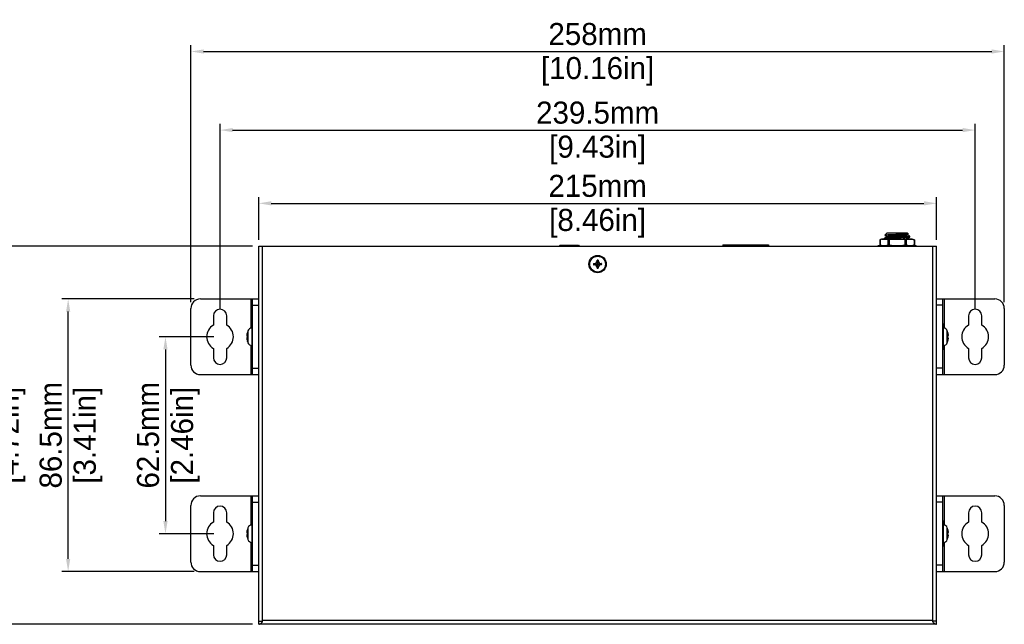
# Model space of a CAD drawing. Header units: millimetres. Extents: x 2497 to 3553, y 296 to 1027.
# Tile 3 of 6: x 2679 to 2992, y 600 to 792. Entities that reach past the tile are written whole.
import ezdxf

# ---------------------------------------------------------------- set-up
doc = ezdxf.new("R2010")
doc.units = ezdxf.units.MM
for name, color, linetype in [('DC_GASKET_DXF_CONTINUOUS_LINE', 7, 'Continuous'), ('DC_H0100DC00DXF_CONTINUOUS_LINE', 7, 'Continuous'), ('DC_NUT_DXF_CONTINUOUS_LINE', 7, 'Continuous'), ('IPD5100-000-DXF_CONTINUOUS_LINE', 7, 'Continuous'), ('M0400PA01500DXF_CONTINUOUS_LINE', 7, 'Continuous'), ('M1400M3L5000DXF_CONTINUOUS_LINE', 7, 'Continuous'), ('M3_L5_BLACK_DXF_CONTINUOUS_LINE', 7, 'Continuous'), ('OP_H0900R828DXF_CONTINUOUS_LINE', 7, 'Continuous'), ('VIDEO_H1505CDXF_CONTINUOUS_LINE', 7, 'Continuous'), ('标注', 7, 'Continuous')]:
    doc.layers.add(name, color=color, linetype=linetype)
doc.dimstyles.get("Standard").update_dxf_attribs({"dimscale": 2, "dimtxt": 3.5, "dimasz": 2, "dimexe": 1, "dimexo": 1, "dimgap": 1, "dimtad": 1, "dimtoh": 1, "dimdec": 1, "dimdsep": 46, "dimtxsty": 'Standard', "dimcen": 0, "dimclrd": 3, "dimclre": 3, "dimadec": 0, "dimazin": 0, "dimtp": 0.01, "dimtm": 0.01, "dimtfac": 1, "dimtdec": 1, "dimtofl": 0, "dimtmove": 0, "dimatfit": 3, "dimfxl": 1, "dimtfillclr": 256, "dimtolj": 1, "dimarcsym": 0})

# ---------------------------------------------------------------- blocks, each defined once
blk = doc.blocks.new('*D1')
at = {"layer": 'Defpoints', "color": 0}
for p in [(2970.15, 733.59), (2755.15, 720), (2970.15, 720)]:
    blk.add_point(p, dxfattribs=at)
at = {"layer": '标注', "color": 3, "lineweight": -2}
for p, q in [((2755.15, 722), (2755.15, 735.59)), ((2970.15, 722), (2970.15, 735.59)), ((2759.15, 733.59), (2966.15, 733.59))]:
    blk.add_line(p, q, dxfattribs=at)
at = {"layer": '标注', "color": 3}
for points in [[(2759.15, 734.26), (2759.15, 732.92), (2755.15, 733.59)], [(2966.15, 732.92), (2966.15, 734.26), (2970.15, 733.59)]]:
    blk.add_solid(points, dxfattribs=at)
at = {"layer": '标注', "color": 0, "char_height": 7, "attachment_point": 5}
for s, insert in [('\\A1;215mm', (2862.65, 739.09)), ('[8.46in]', (2862.65, 727.27))]:
    blk.add_mtext(s, dxfattribs=dict(at, insert=insert))
blk = doc.blocks.new('*D2')
at = {"layer": 'Defpoints', "color": 0}
for p in [(2982.4, 756.83), (2742.9, 697.9), (2982.4, 697.9)]:
    blk.add_point(p, dxfattribs=at)
at = {"layer": '标注', "color": 3, "lineweight": -2}
for p, q in [((2742.9, 699.9), (2742.9, 758.83)), ((2746.9, 756.83), (2978.4, 756.83)), ((2982.4, 699.9), (2982.4, 758.83))]:
    blk.add_line(p, q, dxfattribs=at)
at = {"layer": '标注', "color": 3}
for points in [[(2746.9, 757.5), (2746.9, 756.17), (2742.9, 756.83)], [(2978.4, 756.17), (2978.4, 757.5), (2982.4, 756.83)]]:
    blk.add_solid(points, dxfattribs=at)
at = {"layer": '标注', "color": 0, "char_height": 7, "attachment_point": 5}
for s, insert in [('\\A1;239.5mm', (2862.65, 762.33)), ('[9.43in]', (2862.65, 750.52))]:
    blk.add_mtext(s, dxfattribs=dict(at, insert=insert))
blk = doc.blocks.new('*D3')
at = {"layer": 'Defpoints', "color": 0}
for p in [(2991.65, 781.77), (2733.65, 700.25), (2991.65, 700.25)]:
    blk.add_point(p, dxfattribs=at)
at = {"layer": '标注', "color": 3, "lineweight": -2}
for p, q in [((2733.65, 702.25), (2733.65, 783.77)), ((2737.65, 781.77), (2987.65, 781.77)), ((2991.65, 702.25), (2991.65, 783.77))]:
    blk.add_line(p, q, dxfattribs=at)
at = {"layer": '标注', "color": 3}
for points in [[(2737.65, 782.44), (2737.65, 781.11), (2733.65, 781.77)], [(2987.65, 781.11), (2987.65, 782.44), (2991.65, 781.77)]]:
    blk.add_solid(points, dxfattribs=at)
at = {"layer": '标注', "color": 0, "char_height": 7, "attachment_point": 5}
for s, insert in [('\\A1;258mm', (2862.65, 787.27)), ('[10.16in]', (2862.65, 775.46))]:
    blk.add_mtext(s, dxfattribs=dict(at, insert=insert))
blk = doc.blocks.new('*D4')
at = {"layer": 'Defpoints', "color": 0}
for p in [(2742.9, 691.25), (2725.59, 628.75), (2742.9, 628.75)]:
    blk.add_point(p, dxfattribs=at)
at = {"layer": '标注', "color": 3, "lineweight": -2}
for p, q in [((2740.9, 691.25), (2723.59, 691.25)), ((2725.59, 687.25), (2725.59, 632.75)), ((2740.9, 628.75), (2723.59, 628.75))]:
    blk.add_line(p, q, dxfattribs=at)
at = {"layer": '标注', "color": 3}
for points in [[(2726.26, 687.25), (2724.92, 687.25), (2725.59, 691.25)], [(2724.92, 632.75), (2726.26, 632.75), (2725.59, 628.75)]]:
    blk.add_solid(points, dxfattribs=at)
at = {"layer": '标注', "color": 0, "char_height": 7, "attachment_point": 5, "rotation": 90}
for s, insert in [('\\A1;62.5mm', (2720.09, 660)), ('[2.46in]', (2731.91, 660))]:
    blk.add_mtext(s, dxfattribs=dict(at, insert=insert))
blk = doc.blocks.new('*D5')
at = {"layer": 'Defpoints', "color": 0}
for p in [(2694.72, 703.25), (2736.65, 703.25), (2736.65, 616.75)]:
    blk.add_point(p, dxfattribs=at)
at = {"layer": '标注', "color": 3, "lineweight": -2}
for p, q in [((2734.65, 703.25), (2692.72, 703.25)), ((2694.72, 620.75), (2694.72, 699.25)), ((2734.65, 616.75), (2692.72, 616.75))]:
    blk.add_line(p, q, dxfattribs=at)
at = {"layer": '标注', "color": 3}
for points in [[(2695.39, 699.25), (2694.06, 699.25), (2694.72, 703.25)], [(2694.06, 620.75), (2695.39, 620.75), (2694.72, 616.75)]]:
    blk.add_solid(points, dxfattribs=at)
at = {"layer": '标注', "color": 0, "char_height": 7, "attachment_point": 5, "rotation": 90}
for s, insert in [('\\A1;86.5mm', (2689.22, 660)), ('[3.41in]', (2701.04, 660))]:
    blk.add_mtext(s, dxfattribs=dict(at, insert=insert))
blk = doc.blocks.new('*D6')
at = {"layer": 'Defpoints', "color": 0}
for p in [(2670.23, 720), (2755.15, 720), (2755.15, 600)]:
    blk.add_point(p, dxfattribs=at)
at = {"layer": '标注', "color": 3, "lineweight": -2}
for p, q in [((2753.15, 720), (2668.23, 720)), ((2670.23, 604), (2670.23, 716)), ((2753.15, 600), (2668.23, 600))]:
    blk.add_line(p, q, dxfattribs=at)
at = {"layer": '标注', "color": 3}
for points in [[(2670.9, 716), (2669.56, 716), (2670.23, 720)], [(2669.56, 604), (2670.9, 604), (2670.23, 600)]]:
    blk.add_solid(points, dxfattribs=at)
at = {"layer": '标注', "color": 0, "char_height": 7, "attachment_point": 5, "rotation": 90}
for s, insert in [('\\A1;120mm', (2664.73, 660)), ('[4.72in]', (2676.55, 660))]:
    blk.add_mtext(s, dxfattribs=dict(at, insert=insert))

msp = doc.modelspace()

# ---------------------------------------------------------------- linework, layer by layer
at = {"layer": 'DC_GASKET_DXF_CONTINUOUS_LINE', "color": 7, "linetype": 'Continuous'}
for p, q in [((2951.65, 720.2), (2963.65, 720.2)), ((2951.65, 720), (2951.65, 720.2)), ((2963.65, 720), (2963.65, 720.2))]:
    msp.add_line(p, q, dxfattribs=at)
at = {"layer": 'DC_H0100DC00DXF_CONTINUOUS_LINE', "color": 7, "linetype": 'Continuous'}
for p, q in [((2953.65, 722.56), (2953.66, 722.58)), ((2953.65, 722.25), (2953.65, 722.56)), ((2953.66, 722.23), (2953.65, 722.25)), ((2954.35, 722.98), (2953.66, 722.58)), ((2953.66, 722.23), (2953.72, 722.2)), ((2953.71, 723.46), (2954.45, 724.2)), ((2953.71, 723.45), (2954.32, 723.1)), ((2954.33, 723.11), (2954.33, 722.97)), ((2954.45, 724.2), (2960.85, 724.2)), ((2956.93, 722.53), (2956.64, 722.51)), ((2956.97, 722.53), (2956.93, 722.53)), ((2958.21, 722.59), (2956.97, 722.53)), ((2957.58, 723.42), (2957.62, 723.42)), ((2957.62, 723.42), (2957.72, 723.42)), ((2958.31, 722.6), (2958.21, 722.59)), ((2958.64, 722.61), (2958.31, 722.6)), ((2961.19, 723.86), (2960.85, 724.2)), ((2960.95, 723.71), (2961.18, 723.85)), ((2960.95, 722.46), (2961.63, 722.86)), ((2960.96, 723.58), (2960.96, 723.72)), ((2960.96, 722.33), (2960.96, 722.47)), ((2961.63, 723.21), (2960.97, 723.59)), ((2961.21, 722.2), (2960.97, 722.34)), ((2961.19, 723.86), (2961.18, 723.85)), ((2961.65, 723.19), (2961.63, 723.21)), ((2961.65, 722.88), (2961.65, 723.19))]:
    msp.add_line(p, q, dxfattribs=at)
for points, knots in [([(2956.64, 722.51), (2956.44, 722.5), (2956.04, 722.48), (2955.46, 722.45), (2954.95, 722.42), (2954.51, 722.39), (2954.16, 722.35), (2953.92, 722.33), (2953.78, 722.3), (2953.71, 722.29), (2953.67, 722.27), (2953.65, 722.26), (2953.65, 722.25)], [0, 0, 0, 0, 0.206029, 0.397564, 0.569369, 0.716917, 0.836154, 0.924072, 0.955523, 0.978451, 0.992956, 1, 1, 1, 1]), ([(2953.66, 722.58), (2953.66, 722.58), (2953.69, 722.6), (2953.72, 722.6), (2953.74, 722.61)], [0, 0, 0, 0, 0.179256, 1, 1, 1, 1]), ([(2957.65, 723.66), (2957.4, 723.65), (2956.9, 723.64), (2956.19, 723.61), (2955.52, 723.59), (2954.94, 723.56), (2954.51, 723.54), (2954.22, 723.53), (2954.05, 723.51), (2953.92, 723.5), (2953.82, 723.49), (2953.75, 723.48), (2953.72, 723.47), (2953.71, 723.46)], [0, 0, 0, 0, 0.190386, 0.374708, 0.545228, 0.695587, 0.82014, 0.871251, 0.914303, 0.948884, 0.974763, 0.991787, 1, 1, 1, 1]), ([(2953.71, 723.46), (2953.71, 723.46), (2953.71, 723.46), (2953.71, 723.46), (2953.71, 723.45)], [0, 0, 0, 0, 0.420775, 1, 1, 1, 1]), ([(2953.74, 722.61), (2953.81, 722.62), (2954, 722.65), (2954.34, 722.68), (2954.79, 722.72), (2955.34, 722.75), (2955.96, 722.79), (2956.64, 722.83), (2957.35, 722.86), (2958.07, 722.9), (2958.78, 722.93), (2959.45, 722.97), (2960.06, 723), (2960.59, 723.04), (2960.97, 723.07), (2961.23, 723.1), (2961.37, 723.11), (2961.49, 723.13), (2961.57, 723.15), (2961.62, 723.16), (2961.65, 723.18), (2961.65, 723.19)], [0, 0, 0, 0, 0.02821, 0.071766, 0.129299, 0.198909, 0.278317, 0.364864, 0.455692, 0.547769, 0.638041, 0.723497, 0.801313, 0.868883, 0.92401, 0.946303, 0.964851, 0.979521, 0.9902, 0.996888, 1, 1, 1, 1]), ([(2954.33, 723.11), (2954.33, 723.12), (2954.35, 723.13), (2954.4, 723.15), (2954.48, 723.17), (2954.64, 723.2), (2954.91, 723.23), (2955.31, 723.27), (2955.79, 723.3), (2956.35, 723.34), (2956.95, 723.38), (2957.37, 723.4), (2957.58, 723.42)], [0, 0, 0, 0, 0.007564, 0.022917, 0.047178, 0.080357, 0.172348, 0.295878, 0.446346, 0.618228, 0.805101, 1, 1, 1, 1]), ([(2954.35, 722.98), (2954.35, 722.98), (2954.36, 722.99), (2954.37, 722.99), (2954.38, 722.99)], [0, 0, 0, 0, 0.208805, 1, 1, 1, 1]), ([(2954.38, 722.99), (2954.43, 723.01), (2954.58, 723.04), (2954.85, 723.07), (2955.21, 723.11), (2955.66, 723.14), (2956.17, 723.18), (2956.74, 723.22), (2957.33, 723.25), (2957.94, 723.29), (2958.53, 723.32), (2959.1, 723.36), (2959.62, 723.4), (2960.07, 723.43), (2960.43, 723.47), (2960.68, 723.5), (2960.83, 723.52), (2960.9, 723.54), (2960.94, 723.56), (2960.96, 723.57), (2960.96, 723.58)], [0, 0, 0, 0, 0.02541, 0.0666, 0.122305, 0.190671, 0.269405, 0.355814, 0.446975, 0.53977, 0.631043, 0.717683, 0.796742, 0.865529, 0.921737, 0.96347, 0.978497, 0.989504, 0.996493, 1, 1, 1, 1]), ([(2961.18, 723.85), (2961.17, 723.84), (2961.14, 723.83), (2961.07, 723.82), (2960.97, 723.81), (2960.84, 723.8), (2960.69, 723.79), (2960.43, 723.77), (2960.04, 723.75), (2959.52, 723.73), (2958.94, 723.71), (2958.3, 723.69), (2957.87, 723.67), (2957.65, 723.66)], [0, 0, 0, 0, 0.010805, 0.030171, 0.0581, 0.094349, 0.138566, 0.190388, 0.314921, 0.463475, 0.63104, 0.812096, 1, 1, 1, 1]), ([(2957.72, 723.42), (2958.07, 723.45), (2958.74, 723.49), (2959.54, 723.54), (2960.09, 723.58), (2960.42, 723.62), (2960.67, 723.65), (2960.81, 723.67), (2960.87, 723.68)], [0, 0, 0, 0, 0.33636, 0.634767, 0.759658, 0.863871, 0.944603, 1, 1, 1, 1]), ([(2958.16, 722.2), (2958.49, 722.22), (2959.1, 722.26), (2959.82, 722.31), (2960.3, 722.35), (2960.57, 722.38), (2960.77, 722.41), (2960.88, 722.44), (2960.92, 722.45)], [0, 0, 0, 0, 0.355526, 0.658668, 0.78125, 0.880351, 0.953805, 1, 1, 1, 1]), ([(2961.6, 722.85), (2961.56, 722.83), (2961.45, 722.81), (2961.24, 722.78), (2960.96, 722.76), (2960.6, 722.73), (2960.18, 722.7), (2959.52, 722.66), (2959, 722.63), (2958.64, 722.61)], [0, 0, 0, 0, 0.043636, 0.114656, 0.211685, 0.332847, 0.475462, 0.636578, 1, 1, 1, 1]), ([(2960.27, 722.2), (2960.37, 722.21), (2960.54, 722.23), (2960.76, 722.26), (2960.89, 722.29), (2960.95, 722.31), (2960.96, 722.33), (2960.96, 722.33)], [0, 0, 0, 0, 0.418603, 0.727651, 0.919879, 0.972185, 1, 1, 1, 1]), ([(2960.87, 723.68), (2960.88, 723.69), (2960.9, 723.69), (2960.93, 723.7), (2960.95, 723.71)], [0, 0, 0, 0, 0.31665, 1, 1, 1, 1]), ([(2960.92, 722.45), (2960.92, 722.45), (2960.93, 722.45), (2960.94, 722.46), (2960.95, 722.46)], [0, 0, 0, 0, 0.285142, 1, 1, 1, 1]), ([(2961.63, 722.86), (2961.63, 722.86), (2961.62, 722.85), (2961.61, 722.85), (2961.6, 722.85)], [0, 0, 0, 0, 0.211095, 1, 1, 1, 1]), ([(2961.65, 722.88), (2961.65, 722.87), (2961.64, 722.87), (2961.64, 722.86), (2961.63, 722.86)], [0, 0, 0, 0, 0.188117, 1, 1, 1, 1])]:
    msp.add_open_spline(points, degree=3, knots=knots, dxfattribs=at)
at = {"layer": 'DC_NUT_DXF_CONTINUOUS_LINE', "color": 7, "linetype": 'Continuous'}
for p, q in [((2952.18, 721.96), (2952.18, 720.45)), ((2952.25, 721.99), (2952.25, 720.41)), ((2952.9, 722.2), (2962.39, 722.2)), ((2954.73, 721.99), (2954.73, 720.41)), ((2955.16, 721.99), (2955.16, 720.41)), ((2960.13, 721.99), (2960.13, 720.41)), ((2960.56, 721.99), (2960.56, 720.41)), ((2963.04, 722), (2963.05, 721.99)), ((2963.04, 721.99), (2963.04, 720.41)), ((2963.11, 721.96), (2963.11, 720.45)), ((2952.25, 720.41), (2952.24, 720.41)), ((2952.24, 720.41), (2952.24, 720.41)), ((2963.05, 720.41), (2963.05, 720.41))]:
    msp.add_line(p, q, dxfattribs=at)
for centre, radius, start, end in [((2953.18, 720.44), 1.82, 120.9845, 123.4627), ((2953.39, 719.93), 2.36, 119.09, 120.9691), ((2953.19, 720.43), 1.83, 121.272, 123.4577), ((2953.16, 720.48), 1.77, 121.0141, 121.2662), ((2952.94, 721.01), 1.19, 91.6469, 94.4906), ((2961.91, 719.95), 2.34, 59.0227, 60.9183), ((2962.11, 720.44), 1.82, 56.5398, 58.8789), ((2953.38, 722.45), 2.34, 239.0227, 240.9183), ((2953.2, 721.98), 1.84, 236.5534, 238.8652), ((2953.19, 721.97), 1.83, 236.5423, 238.728), ((2961.77, 730.94), 10.73, 268.7991, 269.7099), ((2961.9, 722.47), 2.36, 299.09, 300.9691), ((2962.1, 721.98), 1.84, 301.1348, 303.4466), ((2962.11, 721.97), 1.82, 301.1211, 303.4602)]:
    msp.add_arc(centre, radius, start, end, dxfattribs=at)
for points, knots in [([(2952.84, 722.2), (2952.74, 722.19), (2952.53, 722.15), (2952.34, 722.05), (2952.25, 722)], [0, 0, 0, 0, 0.482988, 1, 1, 1, 1]), ([(2954.73, 721.99), (2954.36, 722.2), (2953.49, 722.2), (2952.61, 722.2), (2952.25, 721.99)], [0, 0, 0, 0, 0.5, 1, 1, 1, 1]), ([(2954.73, 721.99), (2954.75, 721.98), (2954.82, 721.96), (2954.92, 721.95), (2955.04, 721.96), (2955.12, 721.98), (2955.16, 721.99)], [0, 0, 0, 0, 0.188948, 0.426457, 0.703117, 1, 1, 1, 1]), ([(2960.13, 721.99), (2959.93, 722.05), (2959.52, 722.13), (2958.89, 722.18), (2958.27, 722.2), (2957.65, 722.2), (2957.02, 722.2), (2956.4, 722.18), (2955.77, 722.13), (2955.36, 722.05), (2955.16, 721.99)], [0, 0, 0, 0, 0.124978, 0.249975, 0.374988, 0.5, 0.625013, 0.750026, 0.875023, 1, 1, 1, 1]), ([(2960.13, 721.99), (2960.17, 721.98), (2960.25, 721.96), (2960.37, 721.95), (2960.48, 721.96), (2960.54, 721.98), (2960.56, 721.99)], [0, 0, 0, 0, 0.296917, 0.573569, 0.811084, 1, 1, 1, 1]), ([(2963.04, 721.99), (2962.68, 722.2), (2961.8, 722.2), (2960.93, 722.2), (2960.56, 721.99)], [0, 0, 0, 0, 0.499975, 1, 1, 1, 1]), ([(2962.39, 722.2), (2962.5, 722.2), (2962.73, 722.16), (2962.95, 722.06), (2963.05, 721.99)], [0, 0, 0, 0, 0.482608, 1, 1, 1, 1]), ([(2952.25, 720.41), (2952.34, 720.35), (2952.53, 720.26), (2952.74, 720.21), (2952.84, 720.2)], [0, 0, 0, 0, 0.517016, 1, 1, 1, 1]), ([(2952.25, 720.41), (2952.61, 720.21), (2953.49, 720.2), (2954.36, 720.21), (2954.73, 720.41)], [0, 0, 0, 0, 0.499975, 1, 1, 1, 1]), ([(2955.16, 720.41), (2955.12, 720.42), (2955.04, 720.44), (2954.92, 720.45), (2954.82, 720.44), (2954.75, 720.42), (2954.73, 720.41)], [0, 0, 0, 0, 0.296916, 0.573567, 0.811084, 1, 1, 1, 1]), ([(2955.16, 720.41), (2955.36, 720.35), (2955.77, 720.27), (2956.4, 720.22), (2957.02, 720.21), (2957.65, 720.2), (2958.27, 720.21), (2958.89, 720.22), (2959.52, 720.27), (2959.93, 720.35), (2960.13, 720.41)], [0, 0, 0, 0, 0.124977, 0.249974, 0.374987, 0.5, 0.625012, 0.750025, 0.875022, 1, 1, 1, 1]), ([(2960.56, 720.41), (2960.54, 720.42), (2960.48, 720.44), (2960.37, 720.45), (2960.25, 720.44), (2960.17, 720.42), (2960.13, 720.41)], [0, 0, 0, 0, 0.188947, 0.426456, 0.703116, 1, 1, 1, 1]), ([(2960.56, 720.41), (2960.64, 720.37), (2960.8, 720.3), (2961.05, 720.24), (2961.3, 720.21), (2961.46, 720.21), (2961.55, 720.21)], [0, 0, 0, 0, 0.260365, 0.509874, 0.755427, 1, 1, 1, 1]), ([(2961.72, 720.2), (2961.83, 720.2), (2962.05, 720.2), (2962.38, 720.22), (2962.67, 720.26), (2962.88, 720.33), (2962.99, 720.38), (2963.04, 720.41)], [0, 0, 0, 0, 0.245814, 0.491852, 0.740163, 0.867737, 1, 1, 1, 1]), ([(2962.45, 720.2), (2962.55, 720.21), (2962.76, 720.26), (2962.95, 720.35), (2963.05, 720.41)], [0, 0, 0, 0, 0.482858, 1, 1, 1, 1])]:
    msp.add_open_spline(points, degree=3, knots=knots, dxfattribs=at)
at = {"layer": 'IPD5100-000-DXF_CONTINUOUS_LINE', "color": 7, "linetype": 'Continuous'}
for p, q in [((2755.15, 600), (2755.15, 720)), ((2755.15, 720), (2970.15, 720)), ((2756.35, 600.75), (2756.35, 720)), ((2968.95, 600.75), (2968.95, 720)), ((2970.15, 600), (2970.15, 720)), ((2755.15, 601), (2756.35, 601)), ((2970.15, 600), (2755.15, 600)), ((2968.95, 601.2), (2756.35, 601.2)), ((2970.15, 601), (2968.95, 601))]:
    msp.add_line(p, q, dxfattribs=at)
msp.add_circle((2862.65, 714.3), 2.75, dxfattribs=at)
for points, knots in [([(2755.15, 600), (2755.25, 600), (2755.52, 600.05), (2755.94, 600.32), (2756.21, 600.6), (2756.35, 600.75)], [0, 0, 0, 0, 0.209952, 0.568956, 1, 1, 1, 1]), ([(2968.95, 600.75), (2969.04, 600.64), (2969.27, 600.41), (2969.65, 600.1), (2969.99, 600), (2970.15, 600)], [0, 0, 0, 0, 0.295218, 0.679151, 1, 1, 1, 1])]:
    msp.add_open_spline(points, degree=3, knots=knots, dxfattribs=at)
at = {"layer": 'M0400PA01500DXF_CONTINUOUS_LINE', "color": 7, "linetype": 'Continuous'}
for p, q in [((2736.65, 703.25), (2755.15, 703.25)), ((2752.65, 703.25), (2752.65, 693.97)), ((2753.15, 679.25), (2753.15, 703.25)), ((2970.15, 703.25), (2988.65, 703.25)), ((2972.15, 679.25), (2972.15, 703.25)), ((2972.65, 693.97), (2972.65, 703.25)), ((2733.65, 682.25), (2733.65, 700.25)), ((2753.15, 701.25), (2755.15, 701.25)), ((2972.15, 701.25), (2970.15, 701.25)), ((2991.65, 700.25), (2991.65, 682.25)), ((2740.8, 697.9), (2740.8, 694.95)), ((2745, 694.95), (2745, 697.9)), ((2980.3, 697.9), (2980.3, 694.95)), ((2984.5, 694.95), (2984.5, 697.9)), ((2740.8, 687.56), (2740.8, 684.6)), ((2745, 684.6), (2745, 687.56)), ((2752.65, 688.54), (2752.65, 679.25)), ((2972.65, 679.25), (2972.65, 688.54)), ((2980.3, 687.56), (2980.3, 684.6)), ((2984.5, 684.6), (2984.5, 687.56)), ((2753.15, 681.25), (2755.15, 681.25)), ((2972.15, 681.25), (2970.15, 681.25)), ((2736.65, 679.25), (2755.15, 679.25)), ((2970.15, 679.25), (2988.65, 679.25)), ((2736.65, 640.75), (2755.15, 640.75)), ((2752.65, 640.75), (2752.65, 631.47)), ((2753.15, 616.75), (2753.15, 640.75)), ((2970.15, 640.75), (2988.65, 640.75)), ((2972.15, 616.75), (2972.15, 640.75)), ((2972.65, 631.47), (2972.65, 640.75)), ((2733.65, 619.75), (2733.65, 637.75)), ((2753.15, 638.75), (2755.15, 638.75)), ((2972.15, 638.75), (2970.15, 638.75)), ((2991.65, 637.75), (2991.65, 619.75)), ((2740.8, 635.4), (2740.8, 632.45)), ((2745, 632.45), (2745, 635.4)), ((2980.3, 635.4), (2980.3, 632.45)), ((2984.5, 632.45), (2984.5, 635.4)), ((2740.8, 625.06), (2740.8, 622.1)), ((2745, 622.1), (2745, 625.06)), ((2752.65, 626.04), (2752.65, 616.75)), ((2972.65, 616.75), (2972.65, 626.04)), ((2980.3, 625.06), (2980.3, 622.1)), ((2984.5, 622.1), (2984.5, 625.06)), ((2753.15, 618.75), (2755.15, 618.75)), ((2972.15, 618.75), (2970.15, 618.75)), ((2736.65, 616.75), (2755.15, 616.75)), ((2970.15, 616.75), (2988.65, 616.75))]:
    msp.add_line(p, q, dxfattribs=at)
for centre, radius, start, end in [((2736.65, 700.25), 3, 90, 180), ((2988.65, 700.25), 3, 0, 90), ((2742.9, 697.9), 2.1, 0, 180), ((2982.4, 697.9), 2.1, 0, 180), ((2742.9, 691.25), 4.25, 119.6116, 240.3884), ((2742.9, 691.25), 4.25, 299.6116, 60.3884), ((2982.4, 691.25), 4.25, 119.6116, 240.3884), ((2982.4, 691.25), 4.25, 299.6116, 60.3884), ((2742.9, 684.6), 2.1, 180, 0), ((2982.4, 684.6), 2.1, 180, 0), ((2736.65, 682.25), 3, 180, 270), ((2988.65, 682.25), 3, 270, 0), ((2736.65, 637.75), 3, 90, 180), ((2988.65, 637.75), 3, 0, 90), ((2742.9, 635.4), 2.1, 0, 180), ((2982.4, 635.4), 2.1, 0, 180), ((2742.9, 628.75), 4.25, 119.6116, 240.3884), ((2742.9, 628.75), 4.25, 299.6116, 60.3884), ((2982.4, 628.75), 4.25, 119.6116, 240.3884), ((2982.4, 628.75), 4.25, 299.6116, 60.3884), ((2742.9, 622.1), 2.1, 180, 0), ((2982.4, 622.1), 2.1, 180, 0), ((2736.65, 619.75), 3, 180, 270), ((2988.65, 619.75), 3, 270, 0)]:
    msp.add_arc(centre, radius, start, end, dxfattribs=at)
at = {"layer": 'M1400M3L5000DXF_CONTINUOUS_LINE', "color": 7, "linetype": 'Continuous'}
for p, q in [((2752.95, 695.25), (2752.95, 687.25)), ((2752.95, 695.25), (2753.15, 695.25)), ((2972.35, 695.25), (2972.15, 695.25)), ((2972.35, 687.25), (2972.35, 695.25)), ((2751.63, 691.45), (2751.58, 691.46)), ((2751.58, 691.05), (2751.63, 691.05)), ((2751.63, 692.7), (2751.63, 692.71)), ((2751.63, 691.25), (2751.63, 691.45)), ((2751.63, 691.05), (2751.63, 691.25)), ((2751.75, 693.14), (2751.75, 689.37)), ((2973.54, 689.37), (2973.54, 693.14)), ((2973.67, 692.71), (2973.67, 692.7)), ((2973.71, 691.46), (2973.67, 691.45)), ((2973.67, 691.45), (2973.67, 691.25)), ((2973.67, 691.25), (2973.67, 691.05)), ((2973.67, 691.05), (2973.71, 691.05)), ((2751.63, 689.79), (2751.63, 689.81)), ((2752.95, 687.25), (2753.15, 687.25)), ((2972.35, 687.25), (2972.15, 687.25)), ((2973.67, 689.81), (2973.67, 689.79)), ((2752.95, 632.75), (2752.95, 624.75)), ((2752.95, 632.75), (2753.15, 632.75)), ((2972.35, 632.75), (2972.15, 632.75)), ((2972.35, 624.75), (2972.35, 632.75)), ((2751.63, 628.95), (2751.58, 628.96)), ((2751.58, 628.55), (2751.63, 628.55)), ((2751.63, 630.2), (2751.63, 630.21)), ((2751.63, 628.75), (2751.63, 628.95)), ((2751.63, 628.55), (2751.63, 628.75)), ((2751.75, 630.64), (2751.75, 626.87)), ((2973.54, 626.87), (2973.54, 630.64)), ((2973.67, 630.21), (2973.67, 630.2)), ((2973.71, 628.96), (2973.67, 628.95)), ((2973.67, 628.95), (2973.67, 628.75)), ((2973.67, 628.75), (2973.67, 628.55)), ((2973.67, 628.55), (2973.71, 628.55)), ((2751.63, 627.29), (2751.63, 627.31)), ((2752.95, 624.75), (2753.15, 624.75)), ((2972.35, 624.75), (2972.15, 624.75)), ((2973.67, 627.31), (2973.67, 627.29))]:
    msp.add_line(p, q, dxfattribs=at)
for centre, radius, start, end in [((2752.95, 692.74), 1.26, 90, 161.6753), ((2972.35, 692.74), 1.26, 18.3247, 90), ((2756.15, 691.54), 4.67, 167.8906, 168.465), ((2757.47, 691.25), 6.02, 166.1403, 167.8904), ((2757.45, 691.25), 6, 161.6753, 165.9316), ((2967.85, 691.25), 6, 14.0684, 18.3247), ((2967.94, 691.28), 5.9, 13.6647, 13.8595), ((2967.82, 691.25), 6.02, 12.3086, 13.6694), ((2967.71, 691.23), 6.14, 12.1093, 12.3038), ((2969.14, 691.54), 4.67, 11.535, 12.1094), ((2756.15, 690.97), 4.67, 191.535, 192.1094), ((2757.58, 691.27), 6.14, 192.1093, 192.3038), ((2757.47, 691.25), 6.02, 192.3086, 193.6694), ((2757.35, 691.22), 5.9, 193.6647, 193.8595), ((2757.45, 691.25), 6, 194.0684, 198.3247), ((2752.95, 689.76), 1.26, 198.3247, 270), ((2972.35, 689.76), 1.26, 270, 341.6753), ((2967.85, 691.25), 6, 341.6753, 345.9316), ((2967.82, 691.25), 6.02, 346.1403, 347.8904), ((2969.14, 690.97), 4.67, 347.8906, 348.465), ((2752.95, 630.24), 1.26, 90, 161.6753), ((2972.35, 630.24), 1.26, 18.3247, 90), ((2756.15, 629.04), 4.67, 167.8906, 168.465), ((2757.47, 628.75), 6.02, 166.1403, 167.8904), ((2757.45, 628.75), 6, 161.6753, 165.9316), ((2967.85, 628.75), 6, 14.0684, 18.3247), ((2967.94, 628.78), 5.9, 13.6647, 13.8595), ((2967.82, 628.75), 6.02, 12.3086, 13.6694), ((2967.71, 628.73), 6.14, 12.1093, 12.3038), ((2969.14, 629.04), 4.67, 11.535, 12.1094), ((2756.15, 628.47), 4.67, 191.535, 192.1094), ((2757.58, 628.77), 6.14, 192.1093, 192.3038), ((2757.47, 628.75), 6.02, 192.3086, 193.6694), ((2757.35, 628.72), 5.9, 193.6647, 193.8595), ((2757.45, 628.75), 6, 194.0684, 198.3247), ((2752.95, 627.26), 1.26, 198.3247, 270), ((2972.35, 627.26), 1.26, 270, 341.6753), ((2967.85, 628.75), 6, 341.6753, 345.9316), ((2967.82, 628.75), 6.02, 346.1403, 347.8904), ((2969.14, 628.47), 4.67, 347.8906, 348.465)]:
    msp.add_arc(centre, radius, start, end, dxfattribs=at)
for points, knots in [([(2751.58, 691.46), (2751.57, 691.46), (2751.55, 691.49), (2751.53, 691.52), (2751.52, 691.56), (2751.51, 691.61), (2751.5, 691.69), (2751.5, 691.8), (2751.5, 691.94), (2751.51, 692.11), (2751.54, 692.29), (2751.56, 692.41), (2751.57, 692.47)], [0, 0, 0, 0, 0.046737, 0.080239, 0.120692, 0.167688, 0.220642, 0.342519, 0.483609, 0.6417, 0.814935, 1, 1, 1, 1]), ([(2751.57, 690.03), (2751.56, 690.09), (2751.54, 690.22), (2751.51, 690.4), (2751.5, 690.56), (2751.5, 690.71), (2751.5, 690.82), (2751.51, 690.89), (2751.52, 690.94), (2751.53, 690.98), (2751.55, 691.02), (2751.57, 691.04), (2751.58, 691.05)], [0, 0, 0, 0, 0.185066, 0.3583, 0.516392, 0.657481, 0.779358, 0.832312, 0.879309, 0.919761, 0.953263, 1, 1, 1, 1]), ([(2973.72, 692.47), (2973.73, 692.41), (2973.75, 692.29), (2973.78, 692.11), (2973.79, 691.94), (2973.8, 691.8), (2973.79, 691.69), (2973.78, 691.61), (2973.77, 691.56), (2973.76, 691.52), (2973.74, 691.49), (2973.72, 691.46), (2973.71, 691.46)], [0, 0, 0, 0, 0.185066, 0.3583, 0.516392, 0.657481, 0.779358, 0.832312, 0.879309, 0.919761, 0.953263, 1, 1, 1, 1]), ([(2973.71, 691.05), (2973.72, 691.04), (2973.74, 691.02), (2973.76, 690.98), (2973.77, 690.94), (2973.78, 690.89), (2973.79, 690.82), (2973.8, 690.71), (2973.79, 690.56), (2973.78, 690.4), (2973.75, 690.22), (2973.73, 690.09), (2973.72, 690.03)], [0, 0, 0, 0, 0.046737, 0.080239, 0.120692, 0.167688, 0.220642, 0.342519, 0.483609, 0.6417, 0.814935, 1, 1, 1, 1]), ([(2751.58, 628.96), (2751.57, 628.96), (2751.55, 628.99), (2751.53, 629.02), (2751.52, 629.06), (2751.51, 629.11), (2751.5, 629.19), (2751.5, 629.3), (2751.5, 629.44), (2751.51, 629.61), (2751.54, 629.79), (2751.56, 629.91), (2751.57, 629.97)], [0, 0, 0, 0, 0.046737, 0.080239, 0.120692, 0.167688, 0.220642, 0.342519, 0.483609, 0.6417, 0.814935, 1, 1, 1, 1]), ([(2751.57, 627.53), (2751.56, 627.59), (2751.54, 627.72), (2751.51, 627.9), (2751.5, 628.06), (2751.5, 628.21), (2751.5, 628.32), (2751.51, 628.39), (2751.52, 628.44), (2751.53, 628.48), (2751.55, 628.52), (2751.57, 628.54), (2751.58, 628.55)], [0, 0, 0, 0, 0.185066, 0.3583, 0.516392, 0.657481, 0.779358, 0.832312, 0.879309, 0.919761, 0.953263, 1, 1, 1, 1]), ([(2973.72, 629.97), (2973.73, 629.91), (2973.75, 629.79), (2973.78, 629.61), (2973.79, 629.44), (2973.8, 629.3), (2973.79, 629.19), (2973.78, 629.11), (2973.77, 629.06), (2973.76, 629.02), (2973.74, 628.99), (2973.72, 628.96), (2973.71, 628.96)], [0, 0, 0, 0, 0.185066, 0.3583, 0.516392, 0.657481, 0.779358, 0.832312, 0.879309, 0.919761, 0.953263, 1, 1, 1, 1]), ([(2973.71, 628.55), (2973.72, 628.54), (2973.74, 628.52), (2973.76, 628.48), (2973.77, 628.44), (2973.78, 628.39), (2973.79, 628.32), (2973.8, 628.21), (2973.79, 628.06), (2973.78, 627.9), (2973.75, 627.72), (2973.73, 627.59), (2973.72, 627.53)], [0, 0, 0, 0, 0.046737, 0.080239, 0.120692, 0.167688, 0.220642, 0.342519, 0.483609, 0.6417, 0.814935, 1, 1, 1, 1])]:
    msp.add_open_spline(points, degree=3, knots=knots, dxfattribs=at)
at = {"layer": 'M3_L5_BLACK_DXF_CONTINUOUS_LINE', "color": 7, "linetype": 'Continuous'}
for p, q in [((2862.47, 715.41), (2862.47, 715.59)), ((2862.47, 715.59), (2862.63, 714.43)), ((2862.47, 715.41), (2862.63, 714.41)), ((2862.65, 715.6), (2862.65, 714.43)), ((2862.82, 715.59), (2862.66, 714.43)), ((2862.82, 715.41), (2862.66, 714.41)), ((2862.82, 715.59), (2862.82, 715.41)), ((2862.52, 714.3), (2861.35, 714.3)), ((2861.36, 714.48), (2861.53, 714.48)), ((2861.36, 714.48), (2862.52, 714.32)), ((2861.36, 714.12), (2862.52, 714.28)), ((2861.36, 714.12), (2861.53, 714.12)), ((2861.53, 714.48), (2862.53, 714.32)), ((2861.53, 714.12), (2862.53, 714.28)), ((2862.47, 713.19), (2862.63, 714.19)), ((2862.47, 713.01), (2862.63, 714.17)), ((2862.47, 713.01), (2862.47, 713.19)), ((2862.53, 714.32), (2862.52, 714.32)), ((2862.53, 714.28), (2862.52, 714.28)), ((2862.63, 714.43), (2862.63, 714.41)), ((2862.63, 714.19), (2862.63, 714.17)), ((2862.65, 714.17), (2862.65, 713)), ((2862.66, 714.41), (2862.66, 714.43)), ((2862.66, 714.17), (2862.66, 714.19)), ((2862.82, 713.19), (2862.66, 714.19)), ((2862.82, 713.01), (2862.66, 714.17)), ((2863.76, 714.48), (2862.76, 714.32)), ((2862.76, 714.32), (2862.77, 714.32)), ((2862.76, 714.28), (2862.77, 714.28)), ((2863.76, 714.12), (2862.76, 714.28)), ((2863.93, 714.48), (2862.77, 714.32)), ((2863.93, 714.12), (2862.77, 714.28)), ((2862.78, 714.3), (2863.95, 714.3)), ((2862.82, 713.19), (2862.82, 713.01)), ((2863.93, 714.48), (2863.76, 714.48)), ((2863.93, 714.12), (2863.76, 714.12))]:
    msp.add_line(p, q, dxfattribs=at)
msp.add_circle((2862.65, 714.3), 2.5, dxfattribs=at)
for centre, radius, start, end in [((2861.53, 715.41), 0.936, 270, 0), ((2862.65, 714.3), 1.3, 90.0045, 97.8119), ((2862.65, 714.3), 1.3, 82.1881, 89.9955), ((2863.76, 715.41), 0.936, 180, 270), ((2862.65, 714.3), 1.3, 172.1881, 179.9955), ((2862.65, 714.3), 1.3, 180.0045, 187.8119), ((2861.53, 713.19), 0.936, 360, 90), ((2862.65, 714.3), 1.3, 262.1881, 269.9955), ((2862.65, 714.3), 0.13, 172.1881, 187.8119), ((2862.53, 714.41), 0.0936, 270, 0), ((2862.53, 714.19), 0.0936, 360, 90), ((2862.65, 714.3), 0.13, 90.0045, 97.8119), ((2862.65, 714.3), 0.13, 262.1881, 269.9955), ((2862.65, 714.3), 0.13, 82.1881, 89.9955), ((2862.65, 714.3), 0.13, 270.0045, 277.8119), ((2862.65, 714.3), 1.3, 270.0045, 277.8119), ((2862.76, 714.41), 0.0936, 180, 270), ((2862.76, 714.19), 0.0936, 90, 180), ((2862.65, 714.3), 0.13, 352.1881, 7.8119), ((2863.76, 713.19), 0.936, 90, 180), ((2862.64, 714.3), 1.3, 0.0045, 7.8119), ((2862.64, 714.3), 1.3, 352.1881, 359.9955)]:
    msp.add_arc(centre, radius, start, end, dxfattribs=at)
at = {"layer": 'OP_H0900R828DXF_CONTINUOUS_LINE', "color": 7, "linetype": 'Continuous'}
for p, q in [((2902.4, 720.4), (2902.4, 720)), ((2902.4, 720.4), (2916.9, 720.4)), ((2916.9, 720.4), (2916.9, 720))]:
    msp.add_line(p, q, dxfattribs=at)
at = {"layer": 'VIDEO_H1505CDXF_CONTINUOUS_LINE', "color": 7, "linetype": 'Continuous'}
for p, q in [((2850.75, 720.3), (2850.45, 720)), ((2850.75, 720.3), (2856.55, 720.3)), ((2856.55, 720.3), (2856.85, 720))]:
    msp.add_line(p, q, dxfattribs=at)

# ---------------------------------------------------------------- dimensions: what is measured, and where the dimension line sits
at = {"layer": '标注'}
for base, p1, p2, picture, middle in [((2991.65, 781.77), (2733.65, 700.25), (2991.65, 700.25), '*D3', (2862.65, 781.77)), ((2982.4, 756.83), (2742.9, 697.9), (2982.4, 697.9), '*D2', (2862.65, 756.83)), ((2970.15, 733.59), (2755.15, 720), (2970.15, 720), '*D1', (2862.65, 733.59))]:
    dim = msp.add_linear_dim(base=base, p1=p1, p2=p2, dimstyle='Standard', override={"dimpost": 'mm\\X'}, dxfattribs=at)
    dim.commit()
    dim.dimension.update_dxf_attribs({"geometry": picture, "text_midpoint": middle})
for base, p1, p2, picture, middle in [((2670.23, 720), (2755.15, 600), (2755.15, 720), '*D6', (2670.23, 660)), ((2694.72, 703.25), (2736.65, 616.75), (2736.65, 703.25), '*D5', (2694.72, 660)), ((2725.59, 628.75), (2742.9, 691.25), (2742.9, 628.75), '*D4', (2725.59, 660))]:
    dim = msp.add_linear_dim(base=base, p1=p1, p2=p2, angle=90, dimstyle='Standard', override={"dimpost": 'mm\\X'}, dxfattribs=at)
    dim.commit()
    dim.dimension.update_dxf_attribs({"geometry": picture, "text_midpoint": middle})

doc.saveas('drawing.dxf')
